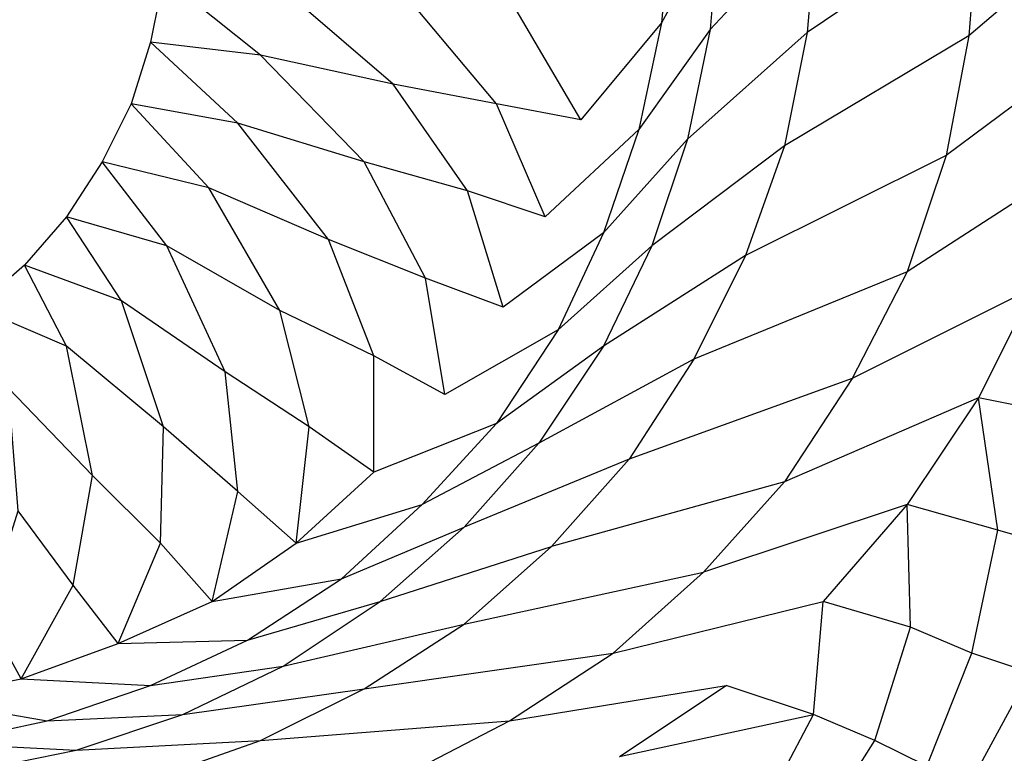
# Model space of a CAD drawing. Extents: x 0 to 1.75, y 0 to 0.75.
# Tile 11 of 15: x 1.27 to 1.58, y 0.12 to 0.34. Entities that reach past the tile are written whole.
import ezdxf

# ---------------------------------------------------------------- set-up
doc = ezdxf.new("R2010")
doc.units = 0
doc.layers.add('L2_CETUS_BQ175CEU7V_WANNE___REP', color=7, linetype='CONTINUOUS')

msp = doc.modelspace()

# ---------------------------------------------------------------- linework, layer by layer
at = {"layer": 'L2_CETUS_BQ175CEU7V_WANNE___REP', "color": 8}
for points, invisible_edges in [([(1.318, 0.356, 0.145), (1.314, 0.336, 0.145), (0.875, 0.375, 0.145), (1.318, 0.356, 0.145)], 14), ([(1.314, 0.336, 0.145), (1.308, 0.317, 0.145), (0.875, 0.375, 0.145), (1.314, 0.336, 0.145)], 14), ([(1.308, 0.317, 0.145), (1.299, 0.299, 0.145), (0.875, 0.375, 0.145), (1.308, 0.317, 0.145)], 14), ([(1.299, 0.299, 0.145), (1.288, 0.282, 0.145), (0.875, 0.375, 0.145), (1.299, 0.299, 0.145)], 14), ([(1.288, 0.282, 0.145), (1.275, 0.267, 0.145), (0.875, 0.375, 0.145), (1.288, 0.282, 0.145)], 14), ([(1.275, 0.267, 0.145), (1.26, 0.254, 0.145), (0.875, 0.375, 0.145), (1.275, 0.267, 0.145)], 14), ([(1.453, 0.344, 0.195), (1.475, 0.375, 0.225), (1.472, 0.342, 0.225), (1.453, 0.344, 0.195)], 13), ([(1.472, 0.342, 0.225), (1.49, 0.375, 0.28), (1.487, 0.34, 0.28), (1.472, 0.342, 0.225)], 13), ([(1.49, 0.375, 0.28), (1.472, 0.342, 0.225), (1.475, 0.375, 0.225), (1.49, 0.375, 0.28)], 14), ([(1.487, 0.34, 0.28), (1.52, 0.375, 0.38), (1.517, 0.339, 0.38), (1.487, 0.34, 0.28)], 13), ([(1.52, 0.375, 0.38), (1.487, 0.34, 0.28), (1.49, 0.375, 0.28), (1.52, 0.375, 0.38)], 14), ([(1.517, 0.339, 0.38), (1.57, 0.375, 0.48), (1.567, 0.338, 0.48), (1.517, 0.339, 0.38)], 13), ([(1.57, 0.375, 0.48), (1.517, 0.339, 0.38), (1.52, 0.375, 0.38), (1.57, 0.375, 0.48)], 14), ([(1.567, 0.338, 0.48), (1.61, 0.375, 0.53), (1.607, 0.336, 0.53), (1.567, 0.338, 0.48)], 13), ([(1.61, 0.375, 0.53), (1.567, 0.338, 0.48), (1.57, 0.375, 0.48), (1.61, 0.375, 0.53)], 14), ([(1.318, 0.356, 0.145), (1.348, 0.332, 0.148), (1.314, 0.336, 0.145), (1.318, 0.356, 0.145)], 13), ([(1.348, 0.332, 0.148), (1.318, 0.356, 0.145), (1.353, 0.354, 0.148), (1.348, 0.332, 0.148)], 14), ([(1.353, 0.354, 0.148), (1.389, 0.323, 0.16), (1.348, 0.332, 0.148), (1.353, 0.354, 0.148)], 13), ([(1.389, 0.323, 0.16), (1.353, 0.354, 0.148), (1.394, 0.349, 0.16), (1.389, 0.323, 0.16)], 14), ([(1.394, 0.349, 0.16), (1.421, 0.317, 0.175), (1.389, 0.323, 0.16), (1.394, 0.349, 0.16)], 13), ([(1.421, 0.317, 0.175), (1.394, 0.349, 0.16), (1.427, 0.346, 0.175), (1.421, 0.317, 0.175)], 14), ([(1.427, 0.346, 0.175), (1.447, 0.312, 0.195), (1.421, 0.317, 0.175), (1.427, 0.346, 0.175)], 13), ([(1.447, 0.312, 0.195), (1.427, 0.346, 0.175), (1.453, 0.344, 0.195), (1.447, 0.312, 0.195)], 14), ([(1.472, 0.342, 0.225), (1.447, 0.312, 0.195), (1.453, 0.344, 0.195), (1.472, 0.342, 0.225)], 14), ([(1.447, 0.312, 0.195), (1.472, 0.342, 0.225), (1.465, 0.309, 0.225), (1.447, 0.312, 0.195)], 13), ([(1.487, 0.34, 0.28), (1.465, 0.309, 0.225), (1.472, 0.342, 0.225), (1.487, 0.34, 0.28)], 14), ([(1.465, 0.309, 0.225), (1.487, 0.34, 0.28), (1.48, 0.306, 0.28), (1.465, 0.309, 0.225)], 13), ([(1.517, 0.339, 0.38), (1.48, 0.306, 0.28), (1.487, 0.34, 0.28), (1.517, 0.339, 0.38)], 14), ([(1.48, 0.306, 0.28), (1.517, 0.339, 0.38), (1.51, 0.304, 0.38), (1.48, 0.306, 0.28)], 13), ([(1.567, 0.338, 0.48), (1.51, 0.304, 0.38), (1.517, 0.339, 0.38), (1.567, 0.338, 0.48)], 14), ([(1.51, 0.304, 0.38), (1.567, 0.338, 0.48), (1.56, 0.301, 0.48), (1.51, 0.304, 0.38)], 13), ([(1.607, 0.336, 0.53), (1.56, 0.301, 0.48), (1.567, 0.338, 0.48), (1.607, 0.336, 0.53)], 14), ([(1.314, 0.336, 0.145), (1.341, 0.311, 0.148), (1.308, 0.317, 0.145), (1.314, 0.336, 0.145)], 13), ([(1.341, 0.311, 0.148), (1.314, 0.336, 0.145), (1.348, 0.332, 0.148), (1.341, 0.311, 0.148)], 14), ([(1.56, 0.301, 0.48), (1.607, 0.336, 0.53), (1.599, 0.298, 0.53), (1.56, 0.301, 0.48)], 13), ([(1.348, 0.332, 0.148), (1.38, 0.299, 0.16), (1.341, 0.311, 0.148), (1.348, 0.332, 0.148)], 13), ([(1.38, 0.299, 0.16), (1.348, 0.332, 0.148), (1.389, 0.323, 0.16), (1.38, 0.299, 0.16)], 14), ([(1.389, 0.323, 0.16), (1.412, 0.29, 0.175), (1.38, 0.299, 0.16), (1.389, 0.323, 0.16)], 13), ([(1.412, 0.29, 0.175), (1.389, 0.323, 0.16), (1.421, 0.317, 0.175), (1.412, 0.29, 0.175)], 14), ([(1.308, 0.317, 0.145), (1.332, 0.291, 0.148), (1.299, 0.299, 0.145), (1.308, 0.317, 0.145)], 13), ([(1.332, 0.291, 0.148), (1.308, 0.317, 0.145), (1.341, 0.311, 0.148), (1.332, 0.291, 0.148)], 14), ([(1.421, 0.317, 0.175), (1.436, 0.282, 0.195), (1.412, 0.29, 0.175), (1.421, 0.317, 0.175)], 13), ([(1.436, 0.282, 0.195), (1.421, 0.317, 0.175), (1.447, 0.312, 0.195), (1.436, 0.282, 0.195)], 14), ([(1.341, 0.311, 0.148), (1.369, 0.275, 0.16), (1.332, 0.291, 0.148), (1.341, 0.311, 0.148)], 13), ([(1.369, 0.275, 0.16), (1.341, 0.311, 0.148), (1.38, 0.299, 0.16), (1.369, 0.275, 0.16)], 14), ([(1.465, 0.309, 0.225), (1.436, 0.282, 0.195), (1.447, 0.312, 0.195), (1.465, 0.309, 0.225)], 14), ([(1.436, 0.282, 0.195), (1.465, 0.309, 0.225), (1.454, 0.277, 0.225), (1.436, 0.282, 0.195)], 13), ([(1.48, 0.306, 0.28), (1.454, 0.277, 0.225), (1.465, 0.309, 0.225), (1.48, 0.306, 0.28)], 14), ([(1.454, 0.277, 0.225), (1.48, 0.306, 0.28), (1.469, 0.273, 0.28), (1.454, 0.277, 0.225)], 13), ([(1.51, 0.304, 0.38), (1.469, 0.273, 0.28), (1.48, 0.306, 0.28), (1.51, 0.304, 0.38)], 14), ([(1.469, 0.273, 0.28), (1.51, 0.304, 0.38), (1.498, 0.27, 0.38), (1.469, 0.273, 0.28)], 13), ([(1.56, 0.301, 0.48), (1.498, 0.27, 0.38), (1.51, 0.304, 0.38), (1.56, 0.301, 0.48)], 14), ([(1.299, 0.299, 0.145), (1.319, 0.273, 0.148), (1.288, 0.282, 0.145), (1.299, 0.299, 0.145)], 13), ([(1.319, 0.273, 0.148), (1.299, 0.299, 0.145), (1.332, 0.291, 0.148), (1.319, 0.273, 0.148)], 14), ([(1.38, 0.299, 0.16), (1.399, 0.263, 0.175), (1.369, 0.275, 0.16), (1.38, 0.299, 0.16)], 13), ([(1.399, 0.263, 0.175), (1.38, 0.299, 0.16), (1.412, 0.29, 0.175), (1.399, 0.263, 0.175)], 14), ([(1.498, 0.27, 0.38), (1.56, 0.301, 0.48), (1.548, 0.265, 0.48), (1.498, 0.27, 0.38)], 13), ([(1.599, 0.298, 0.53), (1.548, 0.265, 0.48), (1.56, 0.301, 0.48), (1.599, 0.298, 0.53)], 14), ([(1.548, 0.265, 0.48), (1.599, 0.298, 0.53), (1.587, 0.26, 0.53), (1.548, 0.265, 0.48)], 13), ([(1.332, 0.291, 0.148), (1.354, 0.253, 0.16), (1.319, 0.273, 0.148), (1.332, 0.291, 0.148)], 13), ([(1.354, 0.253, 0.16), (1.332, 0.291, 0.148), (1.369, 0.275, 0.16), (1.354, 0.253, 0.16)], 14), ([(1.412, 0.29, 0.175), (1.423, 0.254, 0.195), (1.399, 0.263, 0.175), (1.412, 0.29, 0.175)], 13), ([(1.423, 0.254, 0.195), (1.412, 0.29, 0.175), (1.436, 0.282, 0.195), (1.423, 0.254, 0.195)], 14), ([(1.288, 0.282, 0.145), (1.305, 0.256, 0.148), (1.275, 0.267, 0.145), (1.288, 0.282, 0.145)], 13), ([(1.305, 0.256, 0.148), (1.288, 0.282, 0.145), (1.319, 0.273, 0.148), (1.305, 0.256, 0.148)], 14), ([(1.454, 0.277, 0.225), (1.423, 0.254, 0.195), (1.436, 0.282, 0.195), (1.454, 0.277, 0.225)], 14), ([(1.369, 0.275, 0.16), (1.383, 0.239, 0.175), (1.354, 0.253, 0.16), (1.369, 0.275, 0.16)], 13), ([(1.383, 0.239, 0.175), (1.369, 0.275, 0.16), (1.399, 0.263, 0.175), (1.383, 0.239, 0.175)], 14), ([(1.423, 0.254, 0.195), (1.454, 0.277, 0.225), (1.44, 0.247, 0.225), (1.423, 0.254, 0.195)], 13), ([(1.469, 0.273, 0.28), (1.44, 0.247, 0.225), (1.454, 0.277, 0.225), (1.469, 0.273, 0.28)], 14), ([(1.319, 0.273, 0.148), (1.337, 0.234, 0.16), (1.305, 0.256, 0.148), (1.319, 0.273, 0.148)], 13), ([(1.337, 0.234, 0.16), (1.319, 0.273, 0.148), (1.354, 0.253, 0.16), (1.337, 0.234, 0.16)], 14), ([(1.44, 0.247, 0.225), (1.469, 0.273, 0.28), (1.454, 0.242, 0.28), (1.44, 0.247, 0.225)], 13), ([(1.498, 0.27, 0.38), (1.454, 0.242, 0.28), (1.469, 0.273, 0.28), (1.498, 0.27, 0.38)], 14), ([(1.454, 0.242, 0.28), (1.498, 0.27, 0.38), (1.482, 0.238, 0.38), (1.454, 0.242, 0.28)], 13), ([(1.548, 0.265, 0.48), (1.482, 0.238, 0.38), (1.498, 0.27, 0.38), (1.548, 0.265, 0.48)], 14), ([(1.275, 0.267, 0.145), (1.288, 0.242, 0.148), (1.26, 0.254, 0.145), (1.275, 0.267, 0.145)], 13), ([(1.288, 0.242, 0.148), (1.275, 0.267, 0.145), (1.305, 0.256, 0.148), (1.288, 0.242, 0.148)], 14), ([(1.482, 0.238, 0.38), (1.548, 0.265, 0.48), (1.531, 0.232, 0.48), (1.482, 0.238, 0.38)], 13), ([(1.587, 0.26, 0.53), (1.531, 0.232, 0.48), (1.548, 0.265, 0.48), (1.587, 0.26, 0.53)], 14), ([(1.399, 0.263, 0.175), (1.405, 0.227, 0.195), (1.383, 0.239, 0.175), (1.399, 0.263, 0.175)], 13), ([(1.405, 0.227, 0.195), (1.399, 0.263, 0.175), (1.423, 0.254, 0.195), (1.405, 0.227, 0.195)], 14), ([(1.531, 0.232, 0.48), (1.587, 0.26, 0.53), (1.57, 0.226, 0.53), (1.531, 0.232, 0.48)], 13), ([(1.587, 0.26, 0.53), (1.6, 0.22, 0.559), (1.57, 0.226, 0.53), (1.587, 0.26, 0.53)], 13), ([(1.305, 0.256, 0.148), (1.318, 0.217, 0.16), (1.288, 0.242, 0.148), (1.305, 0.256, 0.148)], 13), ([(1.318, 0.217, 0.16), (1.305, 0.256, 0.148), (1.337, 0.234, 0.16), (1.318, 0.217, 0.16)], 14), ([(1.27, 0.229, 0.148), (1.26, 0.254, 0.145), (1.288, 0.242, 0.148), (1.27, 0.229, 0.148)], 14), ([(1.354, 0.253, 0.16), (1.363, 0.217, 0.175), (1.337, 0.234, 0.16), (1.354, 0.253, 0.16)], 13), ([(1.363, 0.217, 0.175), (1.354, 0.253, 0.16), (1.383, 0.239, 0.175), (1.363, 0.217, 0.175)], 14), ([(1.44, 0.247, 0.225), (1.405, 0.227, 0.195), (1.423, 0.254, 0.195), (1.44, 0.247, 0.225)], 14), ([(1.405, 0.227, 0.195), (1.44, 0.247, 0.225), (1.421, 0.218, 0.225), (1.405, 0.227, 0.195)], 13), ([(1.454, 0.242, 0.28), (1.421, 0.218, 0.225), (1.44, 0.247, 0.225), (1.454, 0.242, 0.28)], 14), ([(1.288, 0.242, 0.148), (1.296, 0.202, 0.16), (1.27, 0.229, 0.148), (1.288, 0.242, 0.148)], 13), ([(1.296, 0.202, 0.16), (1.288, 0.242, 0.148), (1.318, 0.217, 0.16), (1.296, 0.202, 0.16)], 14), ([(1.421, 0.218, 0.225), (1.454, 0.242, 0.28), (1.434, 0.212, 0.28), (1.421, 0.218, 0.225)], 13), ([(1.482, 0.238, 0.38), (1.434, 0.212, 0.28), (1.454, 0.242, 0.28), (1.482, 0.238, 0.38)], 14), ([(1.383, 0.239, 0.175), (1.383, 0.203, 0.195), (1.363, 0.217, 0.175), (1.383, 0.239, 0.175)], 13), ([(1.383, 0.203, 0.195), (1.383, 0.239, 0.175), (1.405, 0.227, 0.195), (1.383, 0.203, 0.195)], 14), ([(1.434, 0.212, 0.28), (1.482, 0.238, 0.38), (1.462, 0.207, 0.38), (1.434, 0.212, 0.28)], 13), ([(1.531, 0.232, 0.48), (1.462, 0.207, 0.38), (1.482, 0.238, 0.38), (1.531, 0.232, 0.48)], 14), ([(1.337, 0.234, 0.16), (1.341, 0.197, 0.175), (1.318, 0.217, 0.16), (1.337, 0.234, 0.16)], 13), ([(1.341, 0.197, 0.175), (1.337, 0.234, 0.16), (1.363, 0.217, 0.175), (1.341, 0.197, 0.175)], 14), ([(1.462, 0.207, 0.38), (1.531, 0.232, 0.48), (1.51, 0.2, 0.48), (1.462, 0.207, 0.38)], 13), ([(1.57, 0.226, 0.53), (1.51, 0.2, 0.48), (1.531, 0.232, 0.48), (1.57, 0.226, 0.53)], 14), ([(1.273, 0.191, 0.16), (1.27, 0.229, 0.148), (1.296, 0.202, 0.16), (1.273, 0.191, 0.16)], 14), ([(1.421, 0.218, 0.225), (1.383, 0.203, 0.195), (1.405, 0.227, 0.195), (1.421, 0.218, 0.225)], 14), ([(1.51, 0.2, 0.48), (1.57, 0.226, 0.53), (1.548, 0.193, 0.53), (1.51, 0.2, 0.48)], 13), ([(1.57, 0.226, 0.53), (1.576, 0.185, 0.559), (1.548, 0.193, 0.53), (1.57, 0.226, 0.53)], 13), ([(1.576, 0.185, 0.559), (1.57, 0.226, 0.53), (1.6, 0.22, 0.559), (1.576, 0.185, 0.559)], 14), ([(1.6, 0.22, 0.559), (1.597, 0.179, 0.572), (1.576, 0.185, 0.559), (1.6, 0.22, 0.559)], 13), ([(1.318, 0.217, 0.16), (1.317, 0.181, 0.175), (1.296, 0.202, 0.16), (1.318, 0.217, 0.16)], 13), ([(1.317, 0.181, 0.175), (1.318, 0.217, 0.16), (1.341, 0.197, 0.175), (1.317, 0.181, 0.175)], 14), ([(1.363, 0.217, 0.175), (1.359, 0.181, 0.195), (1.341, 0.197, 0.175), (1.363, 0.217, 0.175)], 13), ([(1.359, 0.181, 0.195), (1.363, 0.217, 0.175), (1.383, 0.203, 0.195), (1.359, 0.181, 0.195)], 14), ([(1.383, 0.203, 0.195), (1.421, 0.218, 0.225), (1.398, 0.193, 0.225), (1.383, 0.203, 0.195)], 13), ([(1.434, 0.212, 0.28), (1.398, 0.193, 0.225), (1.421, 0.218, 0.225), (1.434, 0.212, 0.28)], 14), ([(1.398, 0.193, 0.225), (1.434, 0.212, 0.28), (1.411, 0.186, 0.28), (1.398, 0.193, 0.225)], 13), ([(1.462, 0.207, 0.38), (1.411, 0.186, 0.28), (1.434, 0.212, 0.28), (1.462, 0.207, 0.38)], 14), ([(1.411, 0.186, 0.28), (1.462, 0.207, 0.38), (1.438, 0.18, 0.38), (1.411, 0.186, 0.28)], 13), ([(1.51, 0.2, 0.48), (1.438, 0.18, 0.38), (1.462, 0.207, 0.38), (1.51, 0.2, 0.48)], 14), ([(1.296, 0.202, 0.16), (1.29, 0.168, 0.175), (1.273, 0.191, 0.16), (1.296, 0.202, 0.16)], 13), ([(1.29, 0.168, 0.175), (1.296, 0.202, 0.16), (1.317, 0.181, 0.175), (1.29, 0.168, 0.175)], 14), ([(1.398, 0.193, 0.225), (1.359, 0.181, 0.195), (1.383, 0.203, 0.195), (1.398, 0.193, 0.225)], 13), ([(1.438, 0.18, 0.38), (1.51, 0.2, 0.48), (1.485, 0.172, 0.48), (1.438, 0.18, 0.38)], 13), ([(1.548, 0.193, 0.53), (1.485, 0.172, 0.48), (1.51, 0.2, 0.48), (1.548, 0.193, 0.53)], 14), ([(1.341, 0.197, 0.175), (1.333, 0.163, 0.195), (1.317, 0.181, 0.175), (1.341, 0.197, 0.175)], 13), ([(1.333, 0.163, 0.195), (1.341, 0.197, 0.175), (1.359, 0.181, 0.195), (1.333, 0.163, 0.195)], 14), ([(1.359, 0.181, 0.195), (1.398, 0.193, 0.225), (1.373, 0.17, 0.225), (1.359, 0.181, 0.195)], 14), ([(1.411, 0.186, 0.28), (1.373, 0.17, 0.225), (1.398, 0.193, 0.225), (1.411, 0.186, 0.28)], 13), ([(1.485, 0.172, 0.48), (1.548, 0.193, 0.53), (1.522, 0.163, 0.53), (1.485, 0.172, 0.48)], 13), ([(1.548, 0.193, 0.53), (1.549, 0.155, 0.559), (1.522, 0.163, 0.53), (1.548, 0.193, 0.53)], 13), ([(1.549, 0.155, 0.559), (1.548, 0.193, 0.53), (1.576, 0.185, 0.559), (1.549, 0.155, 0.559)], 14), ([(1.263, 0.159, 0.175), (1.273, 0.191, 0.16), (1.29, 0.168, 0.175), (1.263, 0.159, 0.175)], 14), ([(1.373, 0.17, 0.225), (1.411, 0.186, 0.28), (1.385, 0.163, 0.28), (1.373, 0.17, 0.225)], 14), ([(1.438, 0.18, 0.38), (1.385, 0.163, 0.28), (1.411, 0.186, 0.28), (1.438, 0.18, 0.38)], 13), ([(1.576, 0.185, 0.559), (1.568, 0.147, 0.572), (1.549, 0.155, 0.559), (1.576, 0.185, 0.559)], 13), ([(1.568, 0.147, 0.572), (1.576, 0.185, 0.559), (1.597, 0.179, 0.572), (1.568, 0.147, 0.572)], 14), ([(1.317, 0.181, 0.175), (1.304, 0.15, 0.195), (1.29, 0.168, 0.175), (1.317, 0.181, 0.175)], 13), ([(1.304, 0.15, 0.195), (1.317, 0.181, 0.175), (1.333, 0.163, 0.195), (1.304, 0.15, 0.195)], 14), ([(1.373, 0.17, 0.225), (1.333, 0.163, 0.195), (1.359, 0.181, 0.195), (1.373, 0.17, 0.225)], 13), ([(1.385, 0.163, 0.28), (1.438, 0.18, 0.38), (1.411, 0.156, 0.38), (1.385, 0.163, 0.28)], 14), ([(1.485, 0.172, 0.48), (1.411, 0.156, 0.38), (1.438, 0.18, 0.38), (1.485, 0.172, 0.48)], 13), ([(1.597, 0.179, 0.572), (1.586, 0.141, 0.583), (1.568, 0.147, 0.572), (1.597, 0.179, 0.572)], 13), ([(1.411, 0.156, 0.38), (1.485, 0.172, 0.48), (1.457, 0.147, 0.48), (1.411, 0.156, 0.38)], 14), ([(1.522, 0.163, 0.53), (1.457, 0.147, 0.48), (1.485, 0.172, 0.48), (1.522, 0.163, 0.53)], 13), ([(1.29, 0.168, 0.175), (1.274, 0.139, 0.195), (1.263, 0.159, 0.175), (1.29, 0.168, 0.175)], 13), ([(1.274, 0.139, 0.195), (1.29, 0.168, 0.175), (1.304, 0.15, 0.195), (1.274, 0.139, 0.195)], 14), ([(1.333, 0.163, 0.195), (1.373, 0.17, 0.225), (1.344, 0.151, 0.225), (1.333, 0.163, 0.195)], 14), ([(1.385, 0.163, 0.28), (1.344, 0.151, 0.225), (1.373, 0.17, 0.225), (1.385, 0.163, 0.28)], 13), ([(1.344, 0.151, 0.225), (1.304, 0.15, 0.195), (1.333, 0.163, 0.195), (1.344, 0.151, 0.225)], 13), ([(1.344, 0.151, 0.225), (1.385, 0.163, 0.28), (1.355, 0.143, 0.28), (1.344, 0.151, 0.225)], 14), ([(1.411, 0.156, 0.38), (1.355, 0.143, 0.28), (1.385, 0.163, 0.28), (1.411, 0.156, 0.38)], 13), ([(1.457, 0.147, 0.48), (1.522, 0.163, 0.53), (1.492, 0.137, 0.53), (1.457, 0.147, 0.48)], 14), ([(1.522, 0.163, 0.53), (1.519, 0.128, 0.559), (1.492, 0.137, 0.53), (1.522, 0.163, 0.53)], 13), ([(1.519, 0.128, 0.559), (1.522, 0.163, 0.53), (1.549, 0.155, 0.559), (1.519, 0.128, 0.559)], 14), ([(1.242, 0.133, 0.195), (1.263, 0.159, 0.175), (1.274, 0.139, 0.195), (1.242, 0.133, 0.195)], 14), ([(1.355, 0.143, 0.28), (1.411, 0.156, 0.38), (1.38, 0.136, 0.38), (1.355, 0.143, 0.28)], 14), ([(1.457, 0.147, 0.48), (1.38, 0.136, 0.38), (1.411, 0.156, 0.38), (1.457, 0.147, 0.48)], 13), ([(1.549, 0.155, 0.559), (1.538, 0.12, 0.572), (1.519, 0.128, 0.559), (1.549, 0.155, 0.559)], 13), ([(1.538, 0.12, 0.572), (1.549, 0.155, 0.559), (1.568, 0.147, 0.572), (1.538, 0.12, 0.572)], 14), ([(1.314, 0.137, 0.225), (1.274, 0.139, 0.195), (1.304, 0.15, 0.195), (1.314, 0.137, 0.225)], 13), ([(1.304, 0.15, 0.195), (1.344, 0.151, 0.225), (1.314, 0.137, 0.225), (1.304, 0.15, 0.195)], 14), ([(1.355, 0.143, 0.28), (1.314, 0.137, 0.225), (1.344, 0.151, 0.225), (1.355, 0.143, 0.28)], 13), ([(1.38, 0.136, 0.38), (1.457, 0.147, 0.48), (1.425, 0.126, 0.48), (1.38, 0.136, 0.38)], 14), ([(1.492, 0.137, 0.53), (1.425, 0.126, 0.48), (1.457, 0.147, 0.48), (1.492, 0.137, 0.53)], 13), ([(1.568, 0.147, 0.572), (1.554, 0.112, 0.583), (1.538, 0.12, 0.572), (1.568, 0.147, 0.572)], 13), ([(1.554, 0.112, 0.583), (1.568, 0.147, 0.572), (1.586, 0.141, 0.583), (1.554, 0.112, 0.583)], 14), ([(1.314, 0.137, 0.225), (1.355, 0.143, 0.28), (1.324, 0.128, 0.28), (1.314, 0.137, 0.225)], 14), ([(1.38, 0.136, 0.38), (1.324, 0.128, 0.28), (1.355, 0.143, 0.28), (1.38, 0.136, 0.38)], 13), ([(1.586, 0.141, 0.583), (1.567, 0.106, 0.589), (1.554, 0.112, 0.583), (1.586, 0.141, 0.583)], 13), ([(1.567, 0.106, 0.589), (1.586, 0.141, 0.583), (1.599, 0.134, 0.589), (1.567, 0.106, 0.589)], 14), ([(1.282, 0.126, 0.225), (1.242, 0.133, 0.195), (1.274, 0.139, 0.195), (1.282, 0.126, 0.225)], 13), ([(1.274, 0.139, 0.195), (1.314, 0.137, 0.225), (1.282, 0.126, 0.225), (1.274, 0.139, 0.195)], 14), ([(1.324, 0.128, 0.28), (1.282, 0.126, 0.225), (1.314, 0.137, 0.225), (1.324, 0.128, 0.28)], 13), ([(1.324, 0.128, 0.28), (1.38, 0.136, 0.38), (1.348, 0.12, 0.38), (1.324, 0.128, 0.28)], 14), ([(1.425, 0.126, 0.48), (1.348, 0.12, 0.38), (1.38, 0.136, 0.38), (1.425, 0.126, 0.48)], 13), ([(1.425, 0.126, 0.48), (1.492, 0.137, 0.53), (1.459, 0.115, 0.53), (1.425, 0.126, 0.48)], 14), ([(1.519, 0.128, 0.559), (1.459, 0.115, 0.53), (1.492, 0.137, 0.53), (1.519, 0.128, 0.559)], 13), ([(1.599, 0.134, 0.589), (1.58, 0.099, 0.593), (1.567, 0.106, 0.589), (1.599, 0.134, 0.589)], 13), ([(1.242, 0.133, 0.195), (1.282, 0.126, 0.225), (1.249, 0.119, 0.225), (1.242, 0.133, 0.195)], 14), ([(1.282, 0.126, 0.225), (1.324, 0.128, 0.28), (1.291, 0.117, 0.28), (1.282, 0.126, 0.225)], 14), ([(1.348, 0.12, 0.38), (1.291, 0.117, 0.28), (1.324, 0.128, 0.28), (1.348, 0.12, 0.38)], 13), ([(1.459, 0.115, 0.53), (1.519, 0.128, 0.559), (1.484, 0.104, 0.559), (1.459, 0.115, 0.53)], 14), ([(1.519, 0.128, 0.559), (1.502, 0.096, 0.572), (1.484, 0.104, 0.559), (1.519, 0.128, 0.559)], 13), ([(1.502, 0.096, 0.572), (1.519, 0.128, 0.559), (1.538, 0.12, 0.572), (1.502, 0.096, 0.572)], 14), ([(1.291, 0.117, 0.28), (1.249, 0.119, 0.225), (1.282, 0.126, 0.225), (1.291, 0.117, 0.28)], 13), ([(1.348, 0.12, 0.38), (1.425, 0.126, 0.48), (1.392, 0.109, 0.48), (1.348, 0.12, 0.38)], 14), ([(1.459, 0.115, 0.53), (1.392, 0.109, 0.48), (1.425, 0.126, 0.48), (1.459, 0.115, 0.53)], 13), ([(1.249, 0.119, 0.225), (1.291, 0.117, 0.28), (1.257, 0.11, 0.28), (1.249, 0.119, 0.225)], 14), ([(1.291, 0.117, 0.28), (1.348, 0.12, 0.38), (1.314, 0.108, 0.38), (1.291, 0.117, 0.28)], 14), ([(1.392, 0.109, 0.48), (1.314, 0.108, 0.38), (1.348, 0.12, 0.38), (1.392, 0.109, 0.48)], 13), ([(1.538, 0.12, 0.572), (1.517, 0.087, 0.583), (1.502, 0.096, 0.572), (1.538, 0.12, 0.572)], 13), ([(1.517, 0.087, 0.583), (1.538, 0.12, 0.572), (1.554, 0.112, 0.583), (1.517, 0.087, 0.583)], 14), ([(1.314, 0.108, 0.38), (1.257, 0.11, 0.28), (1.291, 0.117, 0.28), (1.314, 0.108, 0.38)], 13)]:
    msp.add_3dface(points, dxfattribs=dict(at, invisible_edges=invisible_edges))

doc.saveas('drawing.dxf')
